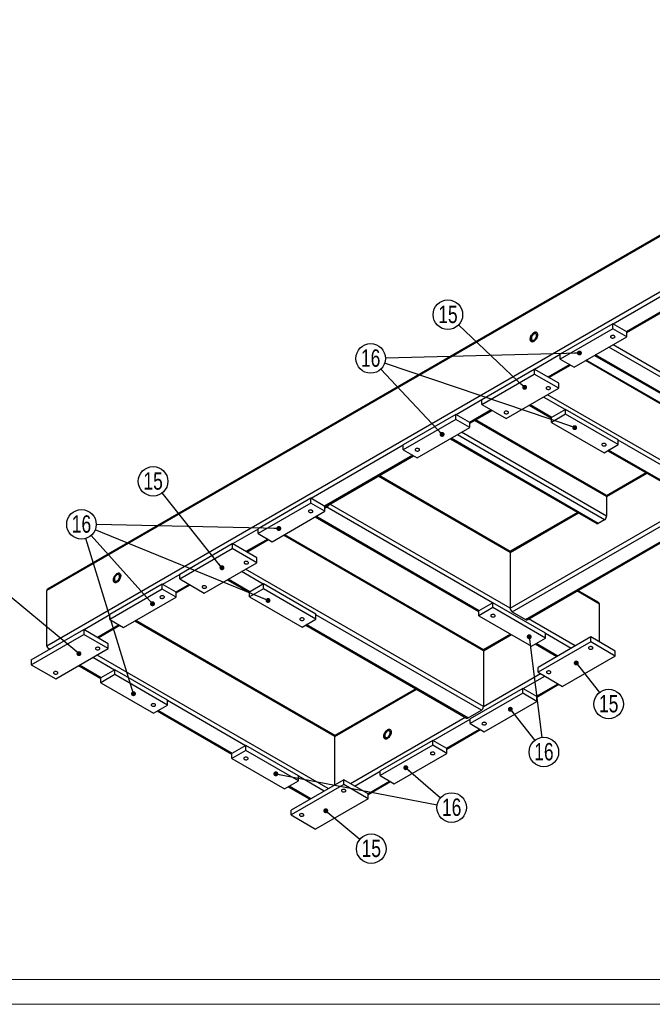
# Model space of a CAD drawing. Header units: millimetres. Extents: x 0 to 841, y 0 to 594.
# Tile 6 of 14: x 359 to 487, y 0 to 199. Entities that reach past the tile are written whole.
import ezdxf

# ---------------------------------------------------------------- set-up
doc = ezdxf.new("R2010")
doc.units = ezdxf.units.MM
doc.layers.add('NOTES', color=6, linetype='Continuous')
doc.layers.add('TRAIT-FORT', color=4, linetype='Continuous', lineweight=25)
doc.styles.add('SLDTEXTSTYLE0', font='TXT', dxfattribs={"width": 0.75})
doc.dimstyles.new('SLDDIMSTYLE2', dxfattribs={"dimtxt": 0.18, "dimasz": 1, "dimexe": 0, "dimexo": 0.0625, "dimgap": 0, "dimtad": 0, "dimtih": 1, "dimtoh": 1, "dimdec": 0, "dimrnd": 1e-09, "dimzin": 0, "dimdsep": 46, "dimtxsty": 'Standard', "dimblk1": 'DOT', "dimblk2": 'DOT', "dimsah": 1, "dimcen": 0.09, "dimadec": 0, "dimazin": 0, "dimtfac": 1, "dimtdec": 0, "dimtofl": 0, "dimtmove": 0, "dimatfit": 3, "dimldrblk": 'DOT', "dimfxl": 1, "dimfrac": 2, "dimtolj": 1, "dimtzin": 0, "dimarcsym": 0})

# ---------------------------------------------------------------- blocks, each defined once
blk = doc.blocks.new('SW_NOTE_28')
at = {"layer": 'NOTES', "color": 0}
blk.add_circle((1.85, -2.34), 2.98, dxfattribs=at)
at = {"layer": 'NOTES', "color": 0, "insert": (1.86, -0.52), "char_height": 3.5, "attachment_point": 2, "style": 'SLDTEXTSTYLE0'}
blk.add_mtext('15', dxfattribs=at)
blk = doc.blocks.new('_Dot')
at = {"color": 0, "linetype": 'ByBlock', "lineweight": -2}
blk.add_line((-0.5, 0), (-1, 0), dxfattribs=at)
at = {"color": 0, "linetype": 'ByBlock', "const_width": 0.5}
blk.add_lwpolyline([(-0.25, 0, 1), (0.25, 0, 1)], format="xyb", close=True, dxfattribs=at)
blk = doc.blocks.new('SW_NOTE_29')
at = {"layer": 'NOTES', "color": 0}
blk.add_circle((1.84, -2.35), 2.98, dxfattribs=at)
at = {"layer": 'NOTES', "color": 0, "insert": (1.85, -0.53), "char_height": 3.5, "attachment_point": 2, "style": 'SLDTEXTSTYLE0'}
blk.add_mtext('16', dxfattribs=at)
blk = doc.blocks.new('SW_NOTE_30')
at = {"layer": 'NOTES', "color": 0}
blk.add_circle((2.29, -1.91), 2.98, dxfattribs=at)
at = {"layer": 'NOTES', "color": 0, "insert": (2.3, -0.09), "char_height": 3.5, "attachment_point": 2, "style": 'SLDTEXTSTYLE0'}
blk.add_mtext('15', dxfattribs=at)
blk = doc.blocks.new('SW_NOTE_31')
at = {"layer": 'NOTES', "color": 0}
blk.add_circle((2.25, -1.96), 2.98, dxfattribs=at)
at = {"layer": 'NOTES', "color": 0, "insert": (2.26, -0.14), "char_height": 3.5, "attachment_point": 2, "style": 'SLDTEXTSTYLE0'}
blk.add_mtext('16', dxfattribs=at)
blk = doc.blocks.new('SW_NOTE_33')
at = {"layer": 'NOTES', "color": 0}
blk.add_circle((-1.99, 2.22), 2.98, dxfattribs=at)
at = {"layer": 'NOTES', "color": 0, "insert": (-1.98, 4.04), "char_height": 3.5, "attachment_point": 2, "style": 'SLDTEXTSTYLE0'}
blk.add_mtext('16', dxfattribs=at)
blk = doc.blocks.new('SW_NOTE_34')
at = {"layer": 'NOTES', "color": 0}
blk.add_circle((-1.86, 2.33), 2.98, dxfattribs=at)
at = {"layer": 'NOTES', "color": 0, "insert": (-1.85, 4.15), "char_height": 3.5, "attachment_point": 2, "style": 'SLDTEXTSTYLE0'}
blk.add_mtext('15', dxfattribs=at)
blk = doc.blocks.new('SW_NOTE_35')
at = {"layer": 'NOTES', "color": 0}
blk.add_circle((-2.17, 2.05), 2.98, dxfattribs=at)
at = {"layer": 'NOTES', "color": 0, "insert": (-2.16, 3.87), "char_height": 3.5, "attachment_point": 2, "style": 'SLDTEXTSTYLE0'}
blk.add_mtext('15', dxfattribs=at)
blk = doc.blocks.new('SW_NOTE_36')
at = {"layer": 'NOTES', "color": 0}
blk.add_circle((-2.04, 2.17), 2.98, dxfattribs=at)
at = {"layer": 'NOTES', "color": 0, "insert": (-2.04, 3.99), "char_height": 3.5, "attachment_point": 2, "style": 'SLDTEXTSTYLE0'}
blk.add_mtext('16', dxfattribs=at)

msp = doc.modelspace()

# ---------------------------------------------------------------- linework, layer by layer
at = {"lineweight": 18}
for p, q in [((836, 5), (5, 5)), ((841, 0), (0, 0))]:
    msp.add_line(p, q, dxfattribs=at)
at = {"layer": 'TRAIT-FORT', "lineweight": 25}
for p, q in [((570.98, 202.72), (364.99, 83.8)), ((570.86, 202.45), (364.74, 83.46)), ((570.86, 191.18), (364.74, 72.19)), ((516.93, 159.07), (479.01, 137.18)), ((518.84, 157.07), (481.69, 135.63)), ((481.76, 135.46), (519.01, 156.97)), ((458.64, 79.13), (575.97, 146.86)), ((461.33, 77.58), (578.66, 145.31)), ((461.63, 77.55), (578.83, 145.21)), ((478.94, 137.22), (468.33, 131.09)), ((478.94, 136.24), (478.94, 137.22)), ((481.76, 135.58), (478.94, 137.22)), ((478.94, 136.24), (468.33, 130.11)), ((481.76, 134.6), (478.94, 136.24)), ((481.76, 134.6), (481.76, 135.58)), ((471.16, 128.48), (481.76, 134.6)), ((468.33, 130.11), (468.33, 131.09)), ((514.21, 111.7), (478.14, 132.51)), ((514.63, 112.43), (478.99, 133)), ((468.33, 131.01), (463.17, 128.03)), ((468.33, 130.11), (471.16, 128.48)), ((499.3, 114.85), (473.42, 129.79)), ((499.18, 115.12), (473.6, 129.89)), ((475.28, 130.86), (511.22, 110.11)), ((511.52, 110.14), (475.46, 130.96)), ((452.49, 121.95), (463.1, 128.07)), ((452.49, 120.97), (463.1, 127.09)), ((463.1, 128.07), (463.1, 127.09)), ((468.05, 125.22), (463.1, 128.07)), ((468.05, 124.24), (463.1, 127.09)), ((470.24, 129.01), (465.85, 126.48)), ((466.03, 126.38), (470.41, 128.91)), ((468.05, 124.24), (468.05, 125.22)), ((457.44, 118.11), (468.05, 124.24)), ((452.49, 121.87), (447.33, 118.89)), ((452.49, 120.97), (452.49, 121.95)), ((469.32, 119.91), (464.94, 122.44)), ((499.3, 103.58), (465.78, 122.93)), ((454.4, 119.87), (450.02, 117.34)), ((450.09, 117.18), (454.58, 119.77)), ((452.49, 120.97), (457.44, 118.11)), ((462.07, 120.79), (466.56, 118.2)), ((466.63, 118.36), (462.25, 120.89)), ((469.39, 119.95), (466.56, 118.32)), ((469.39, 118.97), (469.39, 119.95)), ((480, 113.83), (469.39, 119.95)), ((447.26, 118.93), (436.65, 112.81)), ((447.26, 117.95), (436.65, 111.83)), ((447.26, 117.95), (447.26, 118.93)), ((450.09, 117.3), (447.26, 118.93)), ((450.09, 116.32), (447.26, 117.95)), ((450.09, 116.32), (450.09, 117.3)), ((477.69, 102.37), (451.06, 117.74)), ((477.56, 102.65), (451.24, 117.84)), ((469.39, 118.97), (466.56, 117.34)), ((466.56, 117.34), (466.56, 118.32)), ((466.56, 117.34), (477.17, 111.21)), ((480, 112.85), (469.39, 118.97)), ((439.48, 110.19), (450.09, 116.32)), ((477.69, 98.45), (448.41, 115.35)), ((446.12, 114.03), (475.69, 96.95)), ((475.99, 96.98), (446.29, 114.13)), ((477.26, 97.72), (447.57, 114.86)), ((480, 112.85), (480, 113.83)), ((498.88, 102.85), (480, 113.75)), ((436.65, 112.72), (418.05, 101.99)), ((436.65, 111.83), (436.65, 112.81)), ((436.65, 111.83), (439.48, 110.19)), ((477.17, 111.21), (480, 112.85)), ((477.91, 111.64), (495.89, 101.27)), ((496.19, 101.3), (478.09, 111.75)), ((438.56, 110.72), (420.74, 100.44)), ((420.81, 100.28), (438.74, 110.62)), ((458.22, 91.13), (431.6, 106.5)), ((458.26, 91.31), (431.77, 106.6)), ((485.65, 107.17), (477.65, 102.55)), ((477.69, 102.37), (485.83, 107.07)), ((417.98, 102.03), (407.38, 95.91)), ((417.98, 101.05), (417.98, 102.03)), ((420.81, 100.4), (417.98, 102.03)), ((458.22, 79.86), (495.59, 101.44)), ((477.69, 102.37), (477.69, 98.45)), ((417.98, 101.05), (407.38, 94.93)), ((410.21, 93.29), (420.81, 99.42)), ((420.81, 99.42), (417.98, 101.05)), ((420.81, 100.23), (421.24, 100.48)), ((420.81, 99.42), (420.81, 100.4)), ((421.24, 100.23), (420.81, 99.99)), ((454.68, 80.93), (421.24, 100.23)), ((458.22, 79.86), (421.84, 100.87)), ((418.87, 98.3), (451.92, 79.21)), ((452, 79.37), (419.04, 98.4)), ((458.22, 91.13), (472, 99.09)), ((471.82, 99.19), (458.34, 91.41)), ((477.26, 97.72), (475.99, 96.98)), ((407.38, 95.83), (402.22, 92.85)), ((407.38, 94.93), (407.38, 95.91)), ((409.29, 93.82), (404.9, 91.29)), ((405.08, 91.19), (409.46, 93.72)), ((407.38, 94.93), (410.21, 93.29)), ((452.84, 71.29), (412.47, 94.6)), ((452.72, 71.57), (412.65, 94.7)), ((391.54, 86.76), (402.14, 92.89)), ((391.54, 85.78), (402.14, 91.91)), ((402.14, 92.89), (402.14, 91.91)), ((407.09, 90.03), (402.14, 92.89)), ((407.09, 89.05), (402.14, 91.91)), ((407.09, 89.05), (407.09, 90.03)), ((458.22, 91.13), (458.22, 79.86)), ((396.49, 82.93), (407.09, 89.05)), ((452.84, 60.03), (404.83, 87.74)), ((391.54, 86.68), (388.07, 84.68)), ((391.54, 85.78), (391.54, 86.76)), ((391.54, 85.78), (396.49, 82.93)), ((401.12, 85.6), (405.61, 83.01)), ((405.68, 83.17), (401.3, 85.7)), ((408.37, 84.72), (403.98, 87.25)), ((364.74, 72.19), (364.74, 83.46)), ((388, 84.72), (377.4, 78.6)), ((388, 83.74), (377.4, 77.62)), ((388, 83.74), (388, 84.72)), ((390.83, 83.09), (388, 84.72)), ((390.83, 82.11), (388, 83.74)), ((393.45, 84.68), (390.76, 83.13)), ((390.83, 82.97), (393.62, 84.58)), ((408.44, 84.76), (405.61, 83.13)), ((408.44, 83.78), (405.61, 82.15)), ((408.44, 83.78), (408.44, 84.76)), ((419.04, 78.64), (408.44, 84.76)), ((419.04, 77.66), (408.44, 83.78)), ((476, 81.07), (471.86, 83.46)), ((380.22, 75.99), (390.83, 82.11)), ((390.83, 82.11), (390.83, 83.09)), ((405.61, 82.15), (405.61, 83.13)), ((405.61, 82.15), (416.22, 76.03)), ((476.25, 80.72), (471.69, 83.36)), ((454.75, 80.97), (451.92, 79.33)), ((454.75, 79.99), (451.92, 78.35)), ((454.75, 79.99), (454.75, 80.97)), ((465.36, 74.84), (454.75, 80.97)), ((465.36, 73.86), (454.75, 79.99)), ((476.25, 73.05), (476.25, 80.72)), ((377.4, 78.52), (372.23, 75.54)), ((377.4, 77.62), (377.4, 78.6)), ((377.4, 77.62), (380.22, 75.99)), ((416.22, 76.03), (419.04, 77.66)), ((419.04, 77.66), (419.04, 78.64)), ((452.42, 59.29), (419.04, 78.56)), ((451.92, 78.35), (451.92, 79.33)), ((451.92, 78.35), (462.53, 72.23)), ((458.64, 79.13), (461.33, 77.58)), ((471.37, 72.27), (461.93, 77.72)), ((361.56, 69.46), (372.16, 75.58)), ((372.16, 75.58), (372.16, 74.6)), ((377.11, 72.72), (372.16, 75.58)), ((379.3, 76.52), (374.92, 73.99)), ((375.1, 73.88), (379.48, 76.42)), ((422.86, 53.99), (382.49, 77.29)), ((422.86, 54.19), (382.66, 77.4)), ((416.96, 76.46), (449.43, 57.71)), ((449.73, 57.74), (417.14, 76.56)), ((361.56, 68.48), (372.16, 74.6)), ((377.11, 71.74), (372.16, 74.6)), ((458.32, 74.66), (452.81, 71.47)), ((452.84, 71.29), (458.5, 74.56)), ((462.53, 72.23), (465.36, 73.86)), ((474.48, 74.07), (463.87, 67.94)), ((465.36, 73.86), (465.36, 74.84)), ((470.52, 71.78), (465.36, 74.76)), ((474.48, 73.09), (474.48, 74.07)), ((479.43, 71.21), (474.48, 74.07)), ((364.99, 71.84), (365.34, 71.64)), ((366.51, 65.62), (377.11, 71.74)), ((377.11, 71.74), (377.11, 72.72)), ((463.27, 72.66), (467.66, 70.13)), ((467.83, 70.23), (463.45, 72.76)), ((474.48, 73.09), (463.87, 66.96)), ((479.43, 70.23), (474.48, 73.09)), ((378.39, 67.41), (374, 69.94)), ((421.52, 43.49), (374.85, 70.43)), ((452.84, 71.29), (452.84, 60.03)), ((479.43, 70.23), (468.82, 64.11)), ((479.43, 70.23), (479.43, 71.21)), ((361.56, 69.46), (361.56, 68.48)), ((361.56, 68.48), (366.51, 65.62)), ((371.14, 68.29), (375.63, 65.7)), ((375.7, 65.86), (371.31, 68.39)), ((463.87, 66.96), (463.87, 67.94)), ((378.46, 67.45), (375.63, 65.82)), ((378.46, 66.48), (375.63, 64.84)), ((375.63, 64.84), (375.63, 65.82)), ((378.46, 66.48), (378.46, 67.45)), ((389.06, 61.33), (378.46, 67.45)), ((389.06, 60.35), (378.46, 66.48)), ((452.84, 60.03), (464.37, 66.68)), ((460.83, 63.66), (465.22, 66.19)), ((463.87, 66.96), (468.82, 64.11)), ((375.63, 64.84), (386.23, 58.72)), ((439.2, 63.62), (422.86, 54.19)), ((460.76, 63.7), (450.16, 57.58)), ((460.76, 62.72), (460.76, 63.7)), ((463.59, 62.07), (460.76, 63.7)), ((463.52, 62.11), (467.91, 64.64)), ((463.59, 61.95), (468.08, 64.54)), ((422.86, 53.99), (439.37, 63.52)), ((460.76, 62.72), (450.16, 56.6)), ((463.59, 61.09), (460.76, 62.72)), ((463.59, 61.09), (463.59, 62.07)), ((386.23, 58.72), (389.06, 60.35)), ((389.06, 60.35), (389.06, 61.33)), ((404.83, 52.15), (389.06, 61.25)), ((452.99, 54.96), (463.59, 61.09)), ((386.98, 59.15), (402.07, 50.43)), ((402.14, 50.6), (387.15, 59.25)), ((425.97, 44.51), (449.13, 57.88)), ((449.73, 57.74), (452.42, 59.29)), ((442.66, 53.17), (450.16, 57.49)), ((450.16, 56.6), (450.16, 57.58)), ((450.16, 56.6), (452.99, 54.96)), ((422.86, 53.99), (422.86, 54.19)), ((422.86, 44.27), (422.86, 53.99)), ((445.35, 51.62), (452.07, 55.49)), ((445.42, 51.45), (452.24, 55.39)), ((404.9, 52.19), (402.07, 50.56)), ((404.9, 51.21), (404.9, 52.19)), ((415.51, 46.07), (404.9, 52.19)), ((442.59, 53.21), (431.98, 47.09)), ((442.59, 52.23), (431.98, 46.11)), ((442.59, 52.23), (442.59, 53.21)), ((445.42, 51.58), (442.59, 53.21)), ((445.42, 50.6), (442.59, 52.23)), ((404.9, 51.21), (402.07, 49.58)), ((402.07, 49.58), (402.07, 50.56)), ((415.51, 45.09), (404.9, 51.21)), ((434.81, 44.47), (445.42, 50.6)), ((445.42, 50.6), (445.42, 51.58)), ((402.07, 49.58), (412.68, 43.45)), ((415.51, 45.09), (415.51, 46.07)), ((420.67, 43), (415.51, 45.98)), ((426.82, 44.02), (431.98, 47)), ((431.98, 46.11), (431.98, 47.09)), ((431.98, 46.11), (434.81, 44.47)), ((412.68, 43.45), (415.51, 45.09)), ((413.42, 43.88), (417.81, 41.35)), ((417.98, 41.45), (413.6, 43.98)), ((424.63, 45.29), (414.02, 39.17)), ((424.63, 44.31), (414.02, 38.19)), ((424.63, 44.31), (424.63, 45.29)), ((429.58, 42.43), (424.63, 45.29)), ((429.58, 41.45), (424.63, 44.31)), ((429.51, 42.47), (433.89, 45)), ((429.58, 42.31), (434.07, 44.9)), ((429.58, 41.45), (429.58, 42.43)), ((429.58, 41.45), (418.97, 35.33)), ((414.02, 38.19), (414.02, 39.17)), ((414.02, 38.19), (418.97, 35.33))]:
    msp.add_line(p, q, dxfattribs=at)
at = {"layer": 'TRAIT-FORT', "lineweight": 25, "flags": 128}
for points in [[(462.28, 134.14), (462.3, 133.99), (462.33, 133.85), (462.4, 133.75), (462.48, 133.67), (462.58, 133.62), (462.7, 133.61), (462.82, 133.62), (462.96, 133.67), (463.1, 133.75), (463.23, 133.86), (463.36, 133.99), (463.47, 134.14), (463.58, 134.3), (463.66, 134.48), (463.72, 134.65), (463.76, 134.83), (463.77, 134.99), (463.76, 135.14), (463.72, 135.27), (463.66, 135.38), (463.58, 135.46), (463.47, 135.51), (463.36, 135.52), (463.23, 135.51), (463.1, 135.46), (462.96, 135.38), (462.82, 135.27), (462.7, 135.14), (462.58, 134.99), (462.48, 134.83), (462.4, 134.65), (462.33, 134.47), (462.3, 134.3), (462.28, 134.14)], [(463.03, 135.42), (463.16, 135.49), (463.29, 135.52), (463.42, 135.52), (463.53, 135.49), (463.62, 135.42), (463.69, 135.33), (463.74, 135.21), (463.77, 135.07), (463.77, 134.91), (463.74, 134.74), (463.69, 134.57), (463.62, 134.39), (463.53, 134.22), (463.42, 134.06), (463.29, 133.92), (463.16, 133.8), (463.03, 133.71), (462.89, 133.64), (462.76, 133.61), (462.64, 133.61), (462.53, 133.64), (462.43, 133.71), (462.36, 133.8), (462.31, 133.92), (462.29, 134.06), (462.29, 134.22), (462.31, 134.39), (462.36, 134.56), (462.43, 134.74), (462.53, 134.91), (462.64, 135.07), (462.76, 135.21), (462.89, 135.33), (463.03, 135.42)], [(462.5, 134.26), (462.51, 134.13), (462.55, 134.03), (462.6, 133.95), (462.68, 133.9), (462.78, 133.88), (462.89, 133.89), (463, 133.94), (463.11, 134.01), (463.22, 134.11), (463.32, 134.23), (463.41, 134.37), (463.48, 134.51), (463.53, 134.66), (463.55, 134.8), (463.55, 134.93), (463.53, 135.05), (463.48, 135.14), (463.41, 135.21), (463.32, 135.24), (463.22, 135.25), (463.11, 135.22), (463, 135.16), (462.89, 135.07), (462.78, 134.96), (462.68, 134.83), (462.6, 134.69), (462.55, 134.54), (462.51, 134.4), (462.5, 134.26)], [(478.62, 134.42), (478.72, 134.38), (478.84, 134.35), (478.97, 134.35), (479.09, 134.36), (479.21, 134.4), (479.3, 134.45), (479.36, 134.51), (479.39, 134.59), (479.38, 134.66), (479.33, 134.73), (479.25, 134.79), (479.15, 134.83), (479.03, 134.86), (478.9, 134.86), (478.78, 134.85), (478.67, 134.81), (478.58, 134.76), (478.51, 134.7), (478.49, 134.62), (478.5, 134.55), (478.54, 134.48), (478.62, 134.42)], [(465.61, 124.05), (465.71, 124.01), (465.83, 123.98), (465.96, 123.98), (466.08, 123.99), (466.2, 124.03), (466.29, 124.08), (466.35, 124.15), (466.37, 124.22), (466.37, 124.29), (466.32, 124.36), (466.24, 124.42), (466.14, 124.46), (466.02, 124.49), (465.89, 124.5), (465.77, 124.48), (465.66, 124.44), (465.57, 124.39), (465.5, 124.33), (465.48, 124.25), (465.49, 124.18), (465.53, 124.11), (465.61, 124.05)], [(457.12, 119.15), (457.22, 119.11), (457.34, 119.08), (457.47, 119.08), (457.6, 119.09), (457.71, 119.13), (457.8, 119.18), (457.86, 119.25), (457.89, 119.32), (457.88, 119.39), (457.84, 119.46), (457.76, 119.52), (457.66, 119.57), (457.54, 119.59), (457.41, 119.6), (457.28, 119.58), (457.17, 119.55), (457.08, 119.49), (457.02, 119.43), (456.99, 119.36), (457, 119.28), (457.05, 119.21), (457.12, 119.15)], [(439.8, 111.64), (439.87, 111.7), (439.92, 111.77), (439.93, 111.85), (439.9, 111.92), (439.84, 111.98), (439.75, 112.03), (439.64, 112.07), (439.51, 112.09), (439.38, 112.08), (439.26, 112.05), (439.16, 112.01), (439.08, 111.95), (439.04, 111.88), (439.03, 111.81), (439.06, 111.74), (439.12, 111.67), (439.21, 111.62), (439.32, 111.58), (439.45, 111.57), (439.58, 111.57), (439.7, 111.6), (439.8, 111.64)], [(476.85, 112.66), (476.95, 112.62), (477.07, 112.59), (477.2, 112.59), (477.33, 112.6), (477.44, 112.64), (477.53, 112.69), (477.59, 112.76), (477.62, 112.83), (477.61, 112.9), (477.56, 112.97), (477.49, 113.03), (477.38, 113.08), (477.26, 113.1), (477.14, 113.11), (477.01, 113.09), (476.9, 113.06), (476.81, 113), (476.75, 112.94), (476.72, 112.87), (476.73, 112.79), (476.77, 112.72), (476.85, 112.66)], [(417.67, 99.23), (417.77, 99.19), (417.89, 99.16), (418.02, 99.16), (418.14, 99.17), (418.25, 99.21), (418.34, 99.26), (418.41, 99.33), (418.43, 99.4), (418.42, 99.47), (418.38, 99.54), (418.3, 99.6), (418.2, 99.65), (418.08, 99.67), (417.95, 99.68), (417.83, 99.66), (417.71, 99.63), (417.62, 99.57), (417.56, 99.51), (417.53, 99.44), (417.54, 99.36), (417.59, 99.29), (417.67, 99.23)], [(404.65, 88.87), (404.76, 88.82), (404.88, 88.79), (405, 88.79), (405.13, 88.81), (405.24, 88.84), (405.33, 88.89), (405.39, 88.96), (405.42, 89.03), (405.41, 89.1), (405.37, 89.17), (405.29, 89.23), (405.19, 89.28), (405.07, 89.3), (404.94, 89.31), (404.82, 89.29), (404.7, 89.26), (404.61, 89.2), (404.55, 89.14), (404.52, 89.07), (404.53, 88.99), (404.58, 88.92), (404.65, 88.87)], [(378.14, 85.56), (378.15, 85.41), (378.19, 85.28), (378.25, 85.17), (378.33, 85.09), (378.43, 85.05), (378.55, 85.03), (378.68, 85.05), (378.81, 85.09), (378.95, 85.17), (379.08, 85.28), (379.21, 85.41), (379.33, 85.56), (379.43, 85.73), (379.51, 85.9), (379.57, 86.08), (379.61, 86.25), (379.62, 86.42), (379.61, 86.57), (379.57, 86.7), (379.51, 86.8), (379.43, 86.88), (379.33, 86.93), (379.21, 86.95), (379.08, 86.93), (378.95, 86.88), (378.81, 86.8), (378.68, 86.7), (378.55, 86.56), (378.43, 86.41), (378.33, 86.25), (378.25, 86.07), (378.19, 85.9), (378.15, 85.72), (378.14, 85.56)], [(378.88, 86.85), (379.02, 86.91), (379.15, 86.94), (379.27, 86.94), (379.38, 86.91), (379.47, 86.85), (379.55, 86.75), (379.59, 86.64), (379.62, 86.49), (379.62, 86.34), (379.59, 86.17), (379.55, 85.99), (379.47, 85.81), (379.38, 85.64), (379.27, 85.49), (379.15, 85.34), (379.02, 85.22), (378.88, 85.13), (378.74, 85.07), (378.61, 85.03), (378.49, 85.03), (378.38, 85.07), (378.29, 85.13), (378.22, 85.22), (378.17, 85.34), (378.14, 85.48), (378.14, 85.64), (378.17, 85.81), (378.22, 85.99), (378.29, 86.16), (378.38, 86.33), (378.49, 86.49), (378.61, 86.63), (378.74, 86.75), (378.88, 86.85)], [(378.35, 85.68), (378.36, 85.56), (378.4, 85.45), (378.46, 85.37), (378.54, 85.32), (378.63, 85.3), (378.74, 85.32), (378.85, 85.36), (378.97, 85.43), (379.08, 85.53), (379.18, 85.65), (379.27, 85.79), (379.34, 85.93), (379.38, 86.08), (379.41, 86.23), (379.41, 86.36), (379.38, 86.47), (379.34, 86.57), (379.27, 86.63), (379.18, 86.67), (379.08, 86.67), (378.97, 86.64), (378.85, 86.58), (378.74, 86.5), (378.63, 86.39), (378.54, 86.26), (378.46, 86.11), (378.4, 85.97), (378.36, 85.82), (378.35, 85.68)], [(396.17, 83.97), (396.27, 83.92), (396.39, 83.9), (396.52, 83.89), (396.64, 83.91), (396.76, 83.94), (396.85, 83.99), (396.91, 84.06), (396.94, 84.13), (396.93, 84.21), (396.88, 84.27), (396.81, 84.33), (396.7, 84.38), (396.58, 84.4), (396.46, 84.41), (396.33, 84.39), (396.22, 84.36), (396.13, 84.31), (396.07, 84.24), (396.04, 84.17), (396.05, 84.1), (396.09, 84.03), (396.17, 83.97)], [(387.68, 81.93), (387.79, 81.88), (387.91, 81.86), (388.03, 81.85), (388.16, 81.87), (388.27, 81.9), (388.36, 81.95), (388.42, 82.02), (388.45, 82.09), (388.44, 82.16), (388.4, 82.23), (388.32, 82.29), (388.22, 82.34), (388.1, 82.36), (387.97, 82.37), (387.84, 82.35), (387.73, 82.32), (387.64, 82.27), (387.58, 82.2), (387.55, 82.13), (387.56, 82.05), (387.61, 81.98), (387.68, 81.93)], [(415.9, 77.48), (416, 77.43), (416.12, 77.41), (416.25, 77.4), (416.37, 77.42), (416.49, 77.45), (416.58, 77.5), (416.64, 77.57), (416.66, 77.64), (416.66, 77.72), (416.61, 77.78), (416.53, 77.84), (416.43, 77.89), (416.31, 77.91), (416.18, 77.92), (416.06, 77.9), (415.95, 77.87), (415.86, 77.82), (415.79, 77.75), (415.77, 77.68), (415.78, 77.6), (415.82, 77.54), (415.9, 77.48)], [(454.43, 78.17), (454.54, 78.13), (454.66, 78.1), (454.79, 78.09), (454.91, 78.11), (455.02, 78.15), (455.11, 78.2), (455.17, 78.26), (455.2, 78.34), (455.19, 78.41), (455.15, 78.48), (455.07, 78.54), (454.97, 78.58), (454.85, 78.61), (454.72, 78.61), (454.6, 78.6), (454.48, 78.56), (454.39, 78.51), (454.33, 78.44), (454.3, 78.37), (454.31, 78.3), (454.36, 78.23), (454.43, 78.17)], [(374.67, 71.56), (374.78, 71.51), (374.9, 71.49), (375.02, 71.48), (375.15, 71.5), (375.26, 71.53), (375.35, 71.59), (375.41, 71.65), (375.44, 71.72), (375.43, 71.8), (375.39, 71.87), (375.31, 71.92), (375.21, 71.97), (375.09, 71.99), (374.96, 72), (374.83, 71.98), (374.72, 71.95), (374.63, 71.9), (374.57, 71.83), (374.54, 71.76), (374.55, 71.69), (374.6, 71.62), (374.67, 71.56)], [(474.16, 71.68), (474.27, 71.64), (474.39, 71.61), (474.51, 71.6), (474.64, 71.62), (474.75, 71.66), (474.84, 71.71), (474.9, 71.77), (474.93, 71.84), (474.92, 71.92), (474.88, 71.99), (474.8, 72.05), (474.7, 72.09), (474.58, 72.12), (474.45, 72.12), (474.32, 72.11), (474.21, 72.07), (474.12, 72.02), (474.06, 71.95), (474.03, 71.88), (474.04, 71.81), (474.09, 71.74), (474.16, 71.68)], [(366.19, 66.66), (366.29, 66.61), (366.41, 66.59), (366.54, 66.58), (366.66, 66.6), (366.78, 66.63), (366.87, 66.69), (366.93, 66.75), (366.96, 66.82), (366.95, 66.9), (366.9, 66.97), (366.82, 67.03), (366.72, 67.07), (366.6, 67.1), (366.47, 67.1), (366.35, 67.09), (366.24, 67.05), (366.15, 67), (366.08, 66.93), (366.06, 66.86), (366.07, 66.79), (366.11, 66.72), (366.19, 66.66)], [(465.68, 66.78), (465.78, 66.74), (465.9, 66.71), (466.03, 66.71), (466.15, 66.72), (466.27, 66.76), (466.36, 66.81), (466.42, 66.87), (466.44, 66.95), (466.44, 67.02), (466.39, 67.09), (466.31, 67.15), (466.21, 67.19), (466.09, 67.22), (465.96, 67.22), (465.84, 67.21), (465.73, 67.17), (465.64, 67.12), (465.57, 67.06), (465.55, 66.98), (465.56, 66.91), (465.6, 66.84), (465.68, 66.78)], [(385.92, 60.17), (386.02, 60.12), (386.14, 60.1), (386.27, 60.09), (386.39, 60.11), (386.5, 60.14), (386.59, 60.2), (386.66, 60.26), (386.68, 60.33), (386.67, 60.41), (386.63, 60.48), (386.55, 60.54), (386.45, 60.58), (386.33, 60.61), (386.2, 60.61), (386.08, 60.6), (385.96, 60.56), (385.87, 60.51), (385.81, 60.44), (385.79, 60.37), (385.79, 60.3), (385.84, 60.23), (385.92, 60.17)], [(453.3, 56.41), (453.38, 56.47), (453.43, 56.54), (453.43, 56.62), (453.41, 56.69), (453.35, 56.75), (453.26, 56.8), (453.14, 56.84), (453.02, 56.86), (452.89, 56.85), (452.77, 56.82), (452.67, 56.78), (452.59, 56.72), (452.55, 56.65), (452.54, 56.58), (452.56, 56.51), (452.63, 56.44), (452.72, 56.39), (452.83, 56.35), (452.95, 56.34), (453.08, 56.34), (453.2, 56.37), (453.3, 56.41)], [(433.47, 55.33), (433.33, 55.24), (433.2, 55.12), (433.08, 54.98), (432.97, 54.82), (432.88, 54.65), (432.8, 54.47), (432.76, 54.3), (432.73, 54.13), (432.73, 53.97), (432.76, 53.83), (432.8, 53.71), (432.88, 53.62), (432.97, 53.55), (433.08, 53.52), (433.2, 53.52), (433.33, 53.55), (433.47, 53.62), (433.61, 53.71), (433.74, 53.83), (433.86, 53.97), (433.97, 54.13), (434.06, 54.3), (434.13, 54.48), (434.18, 54.65), (434.21, 54.82), (434.21, 54.98), (434.18, 55.12), (434.13, 55.24), (434.06, 55.33), (433.97, 55.4), (433.86, 55.43), (433.74, 55.43), (433.61, 55.4), (433.47, 55.33)], [(433.47, 55.33), (433.61, 55.4), (433.74, 55.43), (433.86, 55.43), (433.97, 55.4), (434.06, 55.33), (434.13, 55.24), (434.18, 55.12), (434.21, 54.98), (434.21, 54.82), (434.18, 54.65), (434.13, 54.48), (434.06, 54.3), (433.97, 54.13), (433.86, 53.97), (433.74, 53.83), (433.61, 53.71), (433.47, 53.62), (433.33, 53.55), (433.2, 53.52), (433.08, 53.52), (432.97, 53.55), (432.88, 53.62), (432.8, 53.71), (432.76, 53.83), (432.73, 53.97), (432.73, 54.13), (432.76, 54.3), (432.8, 54.47), (432.88, 54.65), (432.97, 54.82), (433.08, 54.98), (433.2, 55.12), (433.33, 55.24), (433.47, 55.33)], [(433.47, 55.09), (433.36, 55.01), (433.25, 54.9), (433.15, 54.78), (433.07, 54.64), (433, 54.49), (432.96, 54.34), (432.94, 54.2), (432.95, 54.07), (432.98, 53.96), (433.03, 53.88), (433.1, 53.82), (433.2, 53.79), (433.3, 53.8), (433.41, 53.83), (433.53, 53.9), (433.64, 53.99), (433.74, 54.11), (433.83, 54.24), (433.91, 54.38), (433.96, 54.53), (433.99, 54.68), (434, 54.81), (433.98, 54.93), (433.94, 55.03), (433.87, 55.1), (433.79, 55.15), (433.69, 55.16), (433.58, 55.14), (433.47, 55.09)], [(404.58, 49.39), (404.69, 49.35), (404.81, 49.32), (404.93, 49.32), (405.06, 49.33), (405.17, 49.37), (405.26, 49.42), (405.32, 49.48), (405.35, 49.56), (405.34, 49.63), (405.3, 49.7), (405.22, 49.76), (405.12, 49.8), (405, 49.83), (404.87, 49.83), (404.74, 49.82), (404.63, 49.78), (404.54, 49.73), (404.48, 49.67), (404.45, 49.59), (404.46, 49.52), (404.51, 49.45), (404.58, 49.39)], [(442.27, 50.41), (442.38, 50.37), (442.5, 50.34), (442.62, 50.34), (442.75, 50.35), (442.86, 50.39), (442.95, 50.44), (443.01, 50.51), (443.04, 50.58), (443.03, 50.65), (442.99, 50.72), (442.91, 50.78), (442.81, 50.82), (442.69, 50.85), (442.56, 50.86), (442.43, 50.84), (442.32, 50.8), (442.23, 50.75), (442.17, 50.69), (442.14, 50.61), (442.15, 50.54), (442.2, 50.47), (442.27, 50.41)], [(424.31, 42.9), (424.41, 42.86), (424.53, 42.83), (424.66, 42.83), (424.79, 42.84), (424.9, 42.88), (424.99, 42.93), (425.05, 42.99), (425.08, 43.07), (425.07, 43.14), (425.03, 43.21), (424.95, 43.27), (424.85, 43.31), (424.73, 43.34), (424.6, 43.34), (424.47, 43.33), (424.36, 43.29), (424.27, 43.24), (424.21, 43.18), (424.18, 43.1), (424.19, 43.03), (424.24, 42.96), (424.31, 42.9)], [(415.83, 38), (415.93, 37.96), (416.05, 37.93), (416.18, 37.93), (416.3, 37.94), (416.41, 37.98), (416.51, 38.03), (416.57, 38.1), (416.59, 38.17), (416.58, 38.24), (416.54, 38.31), (416.46, 38.37), (416.36, 38.41), (416.24, 38.44), (416.11, 38.45), (415.99, 38.43), (415.88, 38.39), (415.78, 38.34), (415.72, 38.28), (415.7, 38.21), (415.71, 38.13), (415.75, 38.06), (415.83, 38)]]:
    msp.add_lwpolyline(points, dxfattribs=at)
at = {"layer": 'TRAIT-FORT', "lineweight": 25}
for centre, radius, start, end in [((477.39, 102.4), 0.296, 353.7012, 54.9867), ((420.74, 101.01), 0.928, 302.6962, 343.029), ((421.02, 100.83), 0.414, 301.6608, 324.2411), ((476.77, 98.49), 0.922, 302.6055, 357.3945), ((475.81, 97.23), 0.302, 245.6929, 305.6176), ((458.51, 91.17), 0.296, 125.0133, 186.2988), ((459.14, 79.91), 0.922, 182.6055, 237.3945), ((461.5, 77.82), 0.302, 234.3824, 294.3071), ((452.55, 71.33), 0.296, 353.7012, 54.9867), ((451.92, 60.07), 0.922, 302.6055, 357.3945), ((449.56, 57.99), 0.302, 245.6929, 305.6176)]:
    msp.add_arc(centre, radius, start, end, dxfattribs=at)
for centre, start_param, end_param in [((365.59, 83.46), 2.356113, 3.141593), ((475.4, 80.72), 0, 0.785479), ((475.4, 80.72), 0, 0.785479), ((365.59, 72.19), 3.141593, 4.55713)]:
    msp.add_ellipse(centre, major_axis=(0.849, 0), ratio=0.577382, start_param=start_param, end_param=end_param, dxfattribs=at)

# ---------------------------------------------------------------- block references
at = {"layer": 'NOTES'}
for name, p in [('SW_NOTE_35', (447.83, 137)), ('SW_NOTE_36', (432.11, 128.07)), ('SW_NOTE_34', (388.02, 103.13)), ('SW_NOTE_33', (373.69, 94.56)), ('SW_NOTE_28', (476.26, 62.89)), ('SW_NOTE_29', (463.19, 53.22)), ('SW_NOTE_31', (444.16, 41.63)), ('SW_NOTE_30', (427.9, 33.29))]:
    msp.add_blockref(name, p, dxfattribs=at)

# ---------------------------------------------------------------- leaders
for points in [[(461.15, 124.41), (447.83, 137)], [(472.21, 131.33), (433.04, 130.32)], [(471.25, 116.28), (432.89, 129.29)], [(444.49, 114.92), (432.11, 128.07)], [(400.06, 88.03), (388.02, 103.13)], [(409.36, 81.43), (374.46, 95.66)], [(411.54, 95.94), (374.68, 96.72)], [(382.2, 62.63), (372.57, 93.93)], [(386.04, 80.77), (373.69, 94.56)], [(371.2, 70.71), (356.89, 82.55)], [(462.07, 74.12), (464.65, 53.83)], [(471.56, 68.83), (476.26, 62.89)], [(458.26, 59.49), (463.19, 53.22)], [(437.16, 47.71), (444.16, 41.63)], [(410.94, 46.47), (443.49, 40.24)], [(421.01, 39.03), (427.9, 33.29)]]:
    msp.add_leader(points, dimstyle='SLDDIMSTYLE2', dxfattribs=at)

doc.saveas('drawing.dxf')
